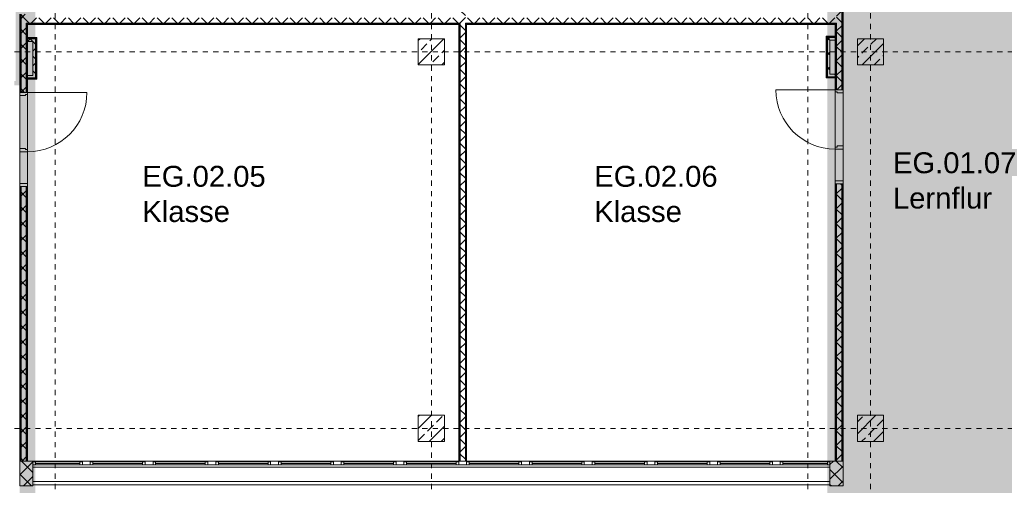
# Model space of a CAD drawing. Header units: metres. Extents: x -54 to 119, y -77 to 33.
# Tile 116 of 138: x 53.68 to 72.52, y 4.61 to 13.52. Entities that reach past the tile are written whole.
import ezdxf

# ---------------------------------------------------------------- set-up
doc = ezdxf.new("R2010")
doc.units = ezdxf.units.M
doc.linetypes.add('Rasterlinie', pattern=[0.019, 0.01, -0.003, 0.003, -0.003])
doc.linetypes.add('Über Schnittebene 1', pattern=[0.001, 0, -0.001])
for name, color, linetype, lineweight in [('A_Detailelemente', 7, 'Continuous', 9), ('A_Fassadenelemente', 7, 'Continuous', 9), ('A_Fassadenpfosten', 7, 'Continuous', 9), ('A_Geschossdecken', 7, 'Continuous', 9), ('A_Raster', 7, 'Continuous', 9), ('A_Räume_Beschriftung', 7, 'Continuous', 9), ('A_Tragwerksstützen', 7, 'Continuous', 9), ('A_Tragwerksstützen_Stahlbeton', 7, 'Continuous', 18), ('A_Türen', 7, 'Continuous', 9), ('A_Türen_Rahmen', 7, 'Continuous', 9), ('A_Wände', 7, 'Continuous', 9), ('A_Wände_Schraffur', 7, 'Continuous', 18), ('Allgemeines Modell', 7, 'Continuous', 9)]:
    doc.layers.add(name, color=color, linetype=linetype, lineweight=lineweight)
doc.styles.add('Arial_B', font='txt', dxfattribs={"height": 0.4})
pattern_1 = [(45, (0, 0), (-0.14142136, 0.14142136), []), (135, (0, 0), (-0.14142136, -0.14142136), [])]

# ---------------------------------------------------------------- blocks, each defined once
blk = doc.blocks.new('STB Stütze - rechteckig - STB 50 x 50-V1-BS_Übersicht_EG_BRANDSCHUTZ')
at = {"layer": 'A_Tragwerksstützen'}
h = blk.add_hatch(dxfattribs=at)
h.set_pattern_fill('FP_6', color=256, style=0, pattern_type=2)
h.set_pattern_definition([(45, (-69.956, -12.903), (-0.2283955, 0.2283955), []), (45, (-69.728, -12.903), (-0.2283955, 0.2283955), [0.161, -0.081])])
h.paths.add_polyline_path([(-0.25, -0.25), (0.25, -0.25), (0.25, 0.25), (-0.25, 0.25)], flags=0)
at = {"layer": 'A_Tragwerksstützen_Stahlbeton'}
for p, q in [((0.25, 0.25), (-0.25, 0.25)), ((-0.25, 0.25), (-0.25, -0.25)), ((0.25, -0.25), (0.25, 0.25)), ((-0.25, -0.25), (0.25, -0.25))]:
    blk.add_line(p, q, dxfattribs=at)
blk = doc.blocks.new('STB Stütze - rechteckig - STB 50 x 50-V2-BS_Übersicht_EG_BRANDSCHUTZ')
at = {"layer": 'A_Tragwerksstützen'}
h = blk.add_hatch(dxfattribs=at)
h.set_pattern_fill('FP_7', color=256, style=0, pattern_type=2)
h.set_pattern_definition([(45, (-61.556, -12.903), (-0.2283955, 0.2283955), []), (45, (-61.328, -12.903), (-0.2283955, 0.2283955), [0.161, -0.081])])
h.paths.add_polyline_path([(0.25, -0.25), (0.25, 0.25), (-0.25, 0.25), (-0.25, -0.25)], flags=0)
at = {"layer": 'A_Tragwerksstützen_Stahlbeton'}
for p, q in [((0.25, 0.25), (-0.25, 0.25)), ((-0.25, 0.25), (-0.25, -0.25)), ((0.25, -0.25), (0.25, 0.25)), ((-0.25, -0.25), (0.25, -0.25))]:
    blk.add_line(p, q, dxfattribs=at)
blk = doc.blocks.new('STB Stütze - rechteckig - STB 50 x 50-V9-BS_Übersicht_EG_BRANDSCHUTZ')
at = {"layer": 'A_Tragwerksstützen'}
h = blk.add_hatch(dxfattribs=at)
h.set_pattern_fill('FP_15', color=256, style=0, pattern_type=2)
h.set_pattern_definition([(45, (-61.556, -5.703), (-0.2283955, 0.2283955), []), (45, (-61.328, -5.703), (-0.2283955, 0.2283955), [0.161, -0.081])])
h.paths.add_polyline_path([(0.25, -0.25), (0.25, 0.25), (-0.25, 0.25), (-0.25, -0.25)], flags=0)
at = {"layer": 'A_Tragwerksstützen_Stahlbeton'}
for p, q in [((0.25, 0.25), (-0.25, 0.25)), ((-0.25, 0.25), (-0.25, -0.25)), ((0.25, -0.25), (0.25, 0.25)), ((-0.25, -0.25), (0.25, -0.25))]:
    blk.add_line(p, q, dxfattribs=at)
blk = doc.blocks.new('STB Stütze - rechteckig - STB 50 x 50-V10-BS_Übersicht_EG_BRANDSCHUTZ')
at = {"layer": 'A_Tragwerksstützen'}
h = blk.add_hatch(dxfattribs=at)
h.set_pattern_fill('FP_16', color=256, style=0, pattern_type=2)
h.set_pattern_definition([(45, (-69.956, -5.703), (-0.2283955, 0.2283955), []), (45, (-69.728, -5.703), (-0.2283955, 0.2283955), [0.161, -0.081])])
h.paths.add_polyline_path([(0.25, -0.25), (0.25, 0.25), (-0.25, 0.25), (-0.25, -0.25)], flags=0)
at = {"layer": 'A_Tragwerksstützen_Stahlbeton'}
for p, q in [((0.25, 0.25), (-0.25, 0.25)), ((-0.25, 0.25), (-0.25, -0.25)), ((0.25, -0.25), (0.25, 0.25)), ((-0.25, -0.25), (0.25, -0.25))]:
    blk.add_line(p, q, dxfattribs=at)
blk = doc.blocks.new('GSH_Fassade_Fenster_1flg - GSH_Fassade_Fenster_1flg-6000003-BS_Übersicht_EG_BRANDSCHUTZ')
at = {"layer": 'A_Fassadenelemente'}
for p, q in [((-0.425, 0.045), (-0.475, 0.045)), ((-0.475, 0.045), (-0.475, -0.015)), ((-0.425, -0.015), (-0.425, 0.045)), ((-0.425, 0.045), (0.425, 0.045)), ((0.425, 0.015), (-0.425, 0.015)), ((0.475, 0.045), (0.425, 0.045)), ((0.425, 0.045), (0.425, -0.015)), ((0.475, -0.015), (0.475, 0.045)), ((-0.475, -0.015), (-0.425, -0.015)), ((0.425, -0.015), (-0.425, -0.015)), ((0.425, -0.015), (0.475, -0.015))]:
    blk.add_line(p, q, dxfattribs=at)
blk = doc.blocks.new('Pfosten rechteckig - 90x75-1722272-BS_Übersicht_EG_BRANDSCHUTZ')
at = {"layer": 'A_Fassadenpfosten'}
blk.add_line((34.481, 5.078), (33.532, 5.078), dxfattribs=at)
blk = doc.blocks.new('GSH_Fassade_Fenster_1flg - GSH_Fassade_Fenster_1flg-5999971-BS_Übersicht_EG_BRANDSCHUTZ')
at = {"layer": 'A_Fassadenelemente'}
for p, q in [((-0.475, 0.045), (-0.525, 0.045)), ((-0.525, 0.045), (-0.525, -0.015)), ((-0.475, -0.015), (-0.475, 0.045)), ((-0.475, 0.045), (0.475, 0.045)), ((0.475, 0.015), (-0.475, 0.015)), ((0.525, 0.045), (0.475, 0.045)), ((0.475, 0.045), (0.475, -0.015)), ((0.525, -0.015), (0.525, 0.045)), ((-0.525, -0.015), (-0.475, -0.015)), ((0.475, -0.015), (-0.475, -0.015)), ((0.475, -0.015), (0.525, -0.015))]:
    blk.add_line(p, q, dxfattribs=at)
blk = doc.blocks.new('Pfosten rechteckig - 90x75-1430370-BS_Übersicht_EG_BRANDSCHUTZ')
at = {"layer": 'A_Fassadenpfosten'}
blk.add_line((39.281, 5.078), (38.231, 5.078), dxfattribs=at)
blk = doc.blocks.new('Pfosten rechteckig - 150x75-1430859-BS_Übersicht_EG_BRANDSCHUTZ')
at = {"layer": 'A_Fassadenpfosten'}
for p, q in [((-0.075, 0.015), (0.075, 0.015)), ((-0.075, -0.06), (-0.075, 0.015)), ((0.075, 0.015), (0.075, -0.06)), ((0.075, -0.06), (-0.075, -0.06))]:
    blk.add_line(p, q, dxfattribs=at)
blk = doc.blocks.new('Pfosten rechteckig - 90x75-1723952-BS_Übersicht_EG_BRANDSCHUTZ')
at = {"layer": 'A_Fassadenpfosten'}
blk.add_line((48.78, 5.078), (47.831, 5.078), dxfattribs=at)
blk = doc.blocks.new('GSH_Tuer_I_1flg_SZ_OL_SL - 1800_1135x3200_2135_Voll-4240665-BS_Übersicht_EG_BRANDSCHUTZ')
at = {"layer": 'A_Türen'}
for p, q in [((0.9, 1.224), (0.9, 0.089)), ((-0.235, 0.089), (-0.9, 0.089))]:
    blk.add_line(p, q, dxfattribs=at)
at = {"layer": 'A_Türen', "linetype": 'Über Schnittebene 1'}
for p, q in [((-0.9, 0.089), (0.9, 0.089)), ((0.9, -0.061), (-0.9, -0.061))]:
    blk.add_line(p, q, dxfattribs=at)
at = {"layer": 'A_Türen'}
blk.add_arc((0.9, 0.089), 1.135, 90, 180, dxfattribs=at)
at = {"layer": 'A_Türen_Rahmen'}
for p, q in [((-0.84, 0.089), (-0.9, 0.089)), ((-0.84, -0.061), (-0.84, 0.089)), ((-0.235, 0.089), (-0.84, 0.089)), ((-0.195, 0.089), (-0.235, 0.089)), ((-0.235, 0.089), (-0.235, -0.061)), ((-0.195, 0.049), (-0.195, 0.089)), ((-0.175, 0.049), (-0.195, 0.049)), ((-0.175, -0.061), (-0.175, 0.049)), ((0.86, 0.049), (0.84, 0.049)), ((0.84, 0.049), (0.84, -0.061)), ((0.9, 0.089), (0.86, 0.089)), ((0.86, 0.089), (0.86, 0.049)), ((-0.9, -0.061), (-0.84, -0.061)), ((-0.84, -0.061), (-0.235, -0.061)), ((-0.235, -0.061), (-0.175, -0.061)), ((0.84, -0.061), (0.9, -0.061))]:
    blk.add_line(p, q, dxfattribs=at)
blk = doc.blocks.new('GSH_Tuer_I_1flg_SZ_OL_SL - 1800_1135x3200_2135_Voll-4240669-BS_Übersicht_EG_BRANDSCHUTZ')
at = {"layer": 'A_Türen', "linetype": 'Über Schnittebene 1'}
for p, q in [((0.9, 0.061), (-0.9, 0.061)), ((-0.9, -0.089), (0.9, -0.089))]:
    blk.add_line(p, q, dxfattribs=at)
at = {"layer": 'A_Türen'}
for p, q in [((-0.235, -0.089), (-0.9, -0.089)), ((0.9, -1.224), (0.9, -0.089))]:
    blk.add_line(p, q, dxfattribs=at)
blk.add_arc((0.9, -0.089), 1.135, 180, 270, dxfattribs=at)
at = {"layer": 'A_Türen_Rahmen'}
for p, q in [((-0.9, 0.061), (-0.84, 0.061)), ((-0.84, 0.061), (-0.84, -0.089)), ((-0.84, 0.061), (-0.235, 0.061)), ((-0.235, 0.061), (-0.175, 0.061)), ((-0.235, -0.089), (-0.235, 0.061)), ((-0.175, 0.061), (-0.175, -0.049)), ((0.84, 0.061), (0.9, 0.061)), ((0.84, -0.049), (0.84, 0.061)), ((-0.84, -0.089), (-0.9, -0.089)), ((-0.235, -0.089), (-0.84, -0.089)), ((-0.195, -0.089), (-0.235, -0.089)), ((-0.195, -0.049), (-0.195, -0.089)), ((-0.175, -0.049), (-0.195, -0.049)), ((0.86, -0.049), (0.84, -0.049)), ((0.86, -0.089), (0.86, -0.049)), ((0.9, -0.089), (0.86, -0.089))]:
    blk.add_line(p, q, dxfattribs=at)
blk = doc.blocks.new('Pfosten rechteckig - 475x251_Winkel-V98-BS_Übersicht_EG_BRANDSCHUTZ')
at = {"layer": 'A_Fassadenpfosten'}
h = blk.add_hatch(dxfattribs=at)
h.set_pattern_fill('FP_117', color=256, style=0, pattern_type=2)
h.set_pattern_definition([(315, (-5.078, 53.792), (0.14142136, 0.14142136), []), (45, (-5.078, 53.792), (-0.14142136, 0.14142136), [])])
h.paths.add_polyline_path([(-0.475, 0.0825), (-0.475, -0.1405), (0, -0.1405), (0, 0.1105), (-0.475, 0.1105)], flags=0)
for p, q in [((0, 0.1105), (-0.475, 0.1105)), ((-0.475, 0.1105), (-0.475, -0.1405)), ((0, -0.1405), (0, 0.1105)), ((-0.475, -0.1405), (0, -0.1405))]:
    blk.add_line(p, q, dxfattribs=at)
blk = doc.blocks.new('Pfosten rechteckig - 475x251_Winkel-V99-BS_Übersicht_EG_BRANDSCHUTZ')
at = {"layer": 'A_Fassadenpfosten'}
h = blk.add_hatch(dxfattribs=at)
h.set_pattern_fill('FP_118', color=256, style=0, pattern_type=2)
h.set_pattern_definition([(315, (-5.078, 69.321), (0.14142136, 0.14142136), []), (45, (-5.078, 69.321), (-0.14142136, 0.14142136), [])])
h.paths.add_polyline_path([(-0.475, -0.1105), (0, -0.1105), (0, 0.1405), (-0.475, 0.1405), (-0.475, 0.0395)], flags=0)
for p, q in [((0, 0.1405), (-0.475, 0.1405)), ((-0.475, 0.1405), (-0.475, -0.1105)), ((0, -0.1105), (0, 0.1405)), ((-0.475, -0.1105), (0, -0.1105))]:
    blk.add_line(p, q, dxfattribs=at)

msp = doc.modelspace()

# ---------------------------------------------------------------- hatches: boundary and pattern name
at = {"layer": 'A_Detailelemente', "true_color": 0xebdb14}
for points in [[(53.817, 5.078), (53.981, 5.078), (53.981, 21.913), (53.606, 21.913), (53.606, 12.343), (53.581, 12.343), (53.581, 12.263), (53.68, 12.261), (53.681, 5.078), (53.806, 5.078)], [(69.18, 5.078), (69.432, 5.078), (69.432, 21.898), (69.531, 21.898), (69.531, 21.913), (69.131, 21.913), (69.131, 5.078)]]:
    msp.add_hatch(color=40, dxfattribs=at).paths.add_polyline_path(points, flags=0)
at = {"layer": 'A_Detailelemente', "true_color": 0xc2e2c4}
msp.add_hatch(color=254, dxfattribs=at).paths.add_polyline_path([(72.856, -3.293), (74.106, -3.293), (74.105, 21.898), (69.432, 21.896), (69.432, -3.293), (72.831, -3.293)], flags=0)
at = {"layer": 'A_Detailelemente', "true_color": 0xff5959}
for points in [[(53.829, -3.373), (53.981, -3.373), (53.981, 5.078), (53.68, 5.078), (53.68, -3.293), (49.032, -3.291), (49.031, 5.078), (48.731, 5.078), (48.731, -3.373), (53.817, -3.373)], [(74.031, -3.497), (74.086, -3.497), (74.086, -3.447), (82.556, -3.447), (82.556, -3.097), (74.356, -3.097), (74.356, -3.147), (74.106, -3.147), (74.105, -3.293), (69.432, -3.291), (69.431, 5.078), (69.131, 5.078), (69.131, -3.373), (73.966, -3.373), (73.966, -3.497), (74.006, -3.497)]]:
    msp.add_hatch(color=11, dxfattribs=at).paths.add_polyline_path(points, flags=0)
at = {"layer": 'A_Wände_Schraffur', "lineweight": 9}
h = msp.add_hatch(dxfattribs=at)
h.set_pattern_fill('FP_2', color=256, style=0, pattern_type=2)
h.set_pattern_definition(pattern_1)
h.paths.add_polyline_path([(62.206, 5.078), (62.206, 16.578), (62.106, 16.578), (62.106, 5.078)], flags=0)
h.paths.add_polyline_path([(62.106, 17.658), (62.206, 17.658), (62.206, 22.003), (62.106, 22.003), (62.106, 19.869)], flags=0)
h = msp.add_hatch(dxfattribs=at)
h.set_pattern_fill('FP_2', color=256, style=0, pattern_type=2)
h.set_pattern_definition(pattern_1)
h.paths.add_polyline_path([(69.406, 5.078), (69.406, 10.378), (69.306, 10.378), (69.306, 5.078)], flags=0)
h.paths.add_polyline_path([(69.406, 12.178), (69.406, 14.828), (69.306, 14.828), (69.306, 12.178)], flags=0)
h.paths.add_polyline_path([(69.306, 16.628), (69.406, 16.628), (69.406, 22.003), (69.306, 22.003), (69.306, 19.869)], flags=0)
h = msp.add_hatch(dxfattribs=at)
h.set_pattern_fill('FP_2', color=256, style=0, pattern_type=2)
h.set_pattern_definition(pattern_1)
h.paths.add_polyline_path([(53.706, 5.078), (53.806, 5.078), (53.806, 10.328), (53.706, 10.328), (53.706, 5.403)], flags=0)
h.paths.add_polyline_path([(53.806, 12.128), (53.806, 13.623), (53.706, 13.623), (53.706, 12.128)], flags=0)
h = msp.add_hatch(dxfattribs=at)
h.set_pattern_fill('FP_2', color=256, style=0, pattern_type=2)
h.set_pattern_definition(pattern_1)
h.paths.add_polyline_path([(68.47, 13.453), (69.306, 13.453), (69.306, 13.553), (62.206, 13.553), (62.206, 13.453), (67.342, 13.453)], flags=0)
h.paths.add_polyline_path([(54.38, 13.453), (62.106, 13.453), (62.106, 13.553), (53.806, 13.553), (53.806, 13.453), (53.981, 13.453)], flags=0)
h = msp.add_hatch(dxfattribs=at)
h.set_pattern_fill('FP_2', color=256, style=0, pattern_type=2)
h.set_pattern_definition(pattern_1)
h.paths.add_polyline_path([(53.831, 12.403), (53.981, 12.403), (53.981, 13.153), (53.831, 13.153), (53.831, 13.103), (53.931, 13.103), (53.931, 12.453), (53.831, 12.453)], flags=0)
h = msp.add_hatch(dxfattribs=at)
h.set_pattern_fill('FP_2', color=256, style=0, pattern_type=2)
h.set_pattern_definition(pattern_1)
h.paths.add_polyline_path([(69.281, 12.428), (69.281, 12.478), (69.181, 12.478), (69.181, 13.128), (69.281, 13.128), (69.281, 13.178), (69.131, 13.178), (69.131, 12.428), (69.181, 12.428)], flags=0)

# ---------------------------------------------------------------- linework, layer by layer
at = {"layer": 'A_Geschossdecken'}
for p, q in [((53.681, 11.053), (53.681, 12.068)), ((53.831, 12.088), (53.831, 11.033)), ((69.281, 11.083), (69.281, 12.138)), ((69.431, 12.118), (69.431, 11.103))]:
    msp.add_line(p, q, dxfattribs=at)
at = {"layer": 'A_Raster', "linetype": 'Rasterlinie'}
for p, q in [((54.356, -66.66), (54.356, 31.784)), ((61.556, -66.66), (61.556, 31.784)), ((68.756, -66.66), (68.756, 31.784)), ((69.956, -66.66), (69.956, 31.784)), ((6.581, 12.903), (94.587, 12.903)), ((6.581, 5.703), (94.587, 5.703))]:
    msp.add_line(p, q, dxfattribs=at)
at = {"layer": 'A_Wände'}
for p, q in [((69.406, 14.828), (69.406, 12.178)), ((69.419, 14.828), (69.419, 12.178)), ((53.694, 13.623), (53.694, 12.128)), ((53.706, 13.623), (53.706, 12.128)), ((53.806, 13.453), (53.806, 12.128)), ((62.106, 13.453), (53.806, 13.453)), ((53.819, 13.441), (53.819, 12.128)), ((62.081, 13.441), (53.819, 13.441)), ((62.094, 13.441), (62.094, 5.078)), ((62.106, 13.453), (62.106, 5.078)), ((62.206, 13.453), (62.206, 5.078)), ((69.306, 13.453), (62.206, 13.453)), ((62.219, 13.441), (62.219, 5.078)), ((69.294, 13.441), (62.231, 13.441)), ((69.294, 13.441), (69.294, 12.178)), ((69.306, 13.453), (69.306, 12.178)), ((69.119, 12.416), (69.119, 13.191)), ((69.281, 13.191), (69.119, 13.191)), ((53.994, 13.166), (53.831, 13.166)), ((53.981, 13.153), (53.831, 13.153)), ((53.931, 13.103), (53.831, 13.103)), ((53.931, 12.453), (53.931, 13.103)), ((53.981, 12.403), (53.981, 13.153)), ((53.994, 12.391), (53.994, 13.166)), ((69.281, 13.178), (69.131, 13.178)), ((69.131, 12.428), (69.131, 13.178)), ((69.181, 12.478), (69.181, 13.128)), ((69.281, 13.128), (69.181, 13.128)), ((53.831, 12.453), (53.931, 12.453)), ((69.181, 12.478), (69.281, 12.478)), ((53.831, 12.403), (53.981, 12.403)), ((53.831, 12.391), (53.994, 12.391)), ((69.119, 12.416), (69.281, 12.416)), ((69.131, 12.428), (69.281, 12.428)), ((69.294, 10.378), (69.294, 5.078)), ((69.306, 10.378), (69.306, 5.078)), ((69.406, 10.378), (69.406, 5.078)), ((69.419, 10.378), (69.419, 5.078)), ((53.694, 10.328), (53.694, 5.078)), ((53.706, 10.328), (53.706, 5.078)), ((53.806, 10.328), (53.806, 5.078)), ((53.819, 10.328), (53.819, 5.078))]:
    msp.add_line(p, q, dxfattribs=at)
at = {"layer": 'A_Wände', "lineweight": 18}
for p, q in [((69.431, 12.178), (69.431, 14.828)), ((53.681, 13.623), (53.681, 12.128)), ((53.831, 12.128), (53.831, 13.428)), ((53.831, 13.428), (62.081, 13.428)), ((62.081, 13.428), (62.081, 5.078)), ((62.231, 5.078), (62.231, 13.428)), ((62.231, 13.428), (69.281, 13.428)), ((69.281, 13.428), (69.281, 12.178)), ((69.106, 13.203), (69.106, 12.403)), ((69.281, 13.203), (69.106, 13.203)), ((54.006, 13.178), (53.831, 13.178)), ((54.006, 12.378), (54.006, 13.178)), ((53.831, 12.378), (54.006, 12.378)), ((69.106, 12.403), (69.281, 12.403)), ((53.681, 12.128), (53.831, 12.128)), ((69.281, 12.178), (69.431, 12.178)), ((69.431, 10.378), (69.281, 10.378)), ((69.281, 10.378), (69.281, 5.078)), ((69.431, 5.078), (69.431, 10.378)), ((53.831, 10.328), (53.681, 10.328)), ((53.681, 10.328), (53.681, 5.078)), ((53.831, 5.078), (53.831, 10.328)), ((53.681, 5.078), (53.831, 5.078)), ((62.081, 5.078), (62.231, 5.078)), ((69.281, 5.078), (69.431, 5.078))]:
    msp.add_line(p, q, dxfattribs=at)
at = {"layer": 'Allgemeines Modell'}
for p, q in [((53.932, 4.963), (64.35, 4.963)), ((64.35, 4.963), (69.18, 4.963)), ((53.932, 4.684), (64.35, 4.684)), ((64.35, 4.625), (53.932, 4.625)), ((64.35, 4.684), (69.18, 4.684)), ((69.18, 4.625), (64.35, 4.625))]:
    msp.add_line(p, q, dxfattribs=at)

# ---------------------------------------------------------------- block references
at = {"layer": 'A_Fassadenelemente'}
for name, p in [('GSH_Fassade_Fenster_1flg - GSH_Fassade_Fenster_1flg-6000003-BS_Übersicht_EG_BRANDSCHUTZ', (54.406, 5.018)), ('GSH_Fassade_Fenster_1flg - GSH_Fassade_Fenster_1flg-5999971-BS_Übersicht_EG_BRANDSCHUTZ', (55.556, 5.018)), ('GSH_Fassade_Fenster_1flg - GSH_Fassade_Fenster_1flg-5999971-BS_Übersicht_EG_BRANDSCHUTZ', (56.756, 5.018)), ('GSH_Fassade_Fenster_1flg - GSH_Fassade_Fenster_1flg-5999971-BS_Übersicht_EG_BRANDSCHUTZ', (57.956, 5.018)), ('GSH_Fassade_Fenster_1flg - GSH_Fassade_Fenster_1flg-5999971-BS_Übersicht_EG_BRANDSCHUTZ', (59.156, 5.018)), ('GSH_Fassade_Fenster_1flg - GSH_Fassade_Fenster_1flg-5999971-BS_Übersicht_EG_BRANDSCHUTZ', (60.356, 5.018)), ('GSH_Fassade_Fenster_1flg - GSH_Fassade_Fenster_1flg-5999971-BS_Übersicht_EG_BRANDSCHUTZ', (61.556, 5.018)), ('GSH_Fassade_Fenster_1flg - GSH_Fassade_Fenster_1flg-5999971-BS_Übersicht_EG_BRANDSCHUTZ', (62.756, 5.018)), ('GSH_Fassade_Fenster_1flg - GSH_Fassade_Fenster_1flg-5999971-BS_Übersicht_EG_BRANDSCHUTZ', (63.956, 5.018)), ('GSH_Fassade_Fenster_1flg - GSH_Fassade_Fenster_1flg-5999971-BS_Übersicht_EG_BRANDSCHUTZ', (65.156, 5.018)), ('GSH_Fassade_Fenster_1flg - GSH_Fassade_Fenster_1flg-5999971-BS_Übersicht_EG_BRANDSCHUTZ', (66.356, 5.018)), ('GSH_Fassade_Fenster_1flg - GSH_Fassade_Fenster_1flg-5999971-BS_Übersicht_EG_BRANDSCHUTZ', (67.556, 5.018)), ('GSH_Fassade_Fenster_1flg - GSH_Fassade_Fenster_1flg-6000003-BS_Übersicht_EG_BRANDSCHUTZ', (68.706, 5.018))]:
    msp.add_blockref(name, p, dxfattribs=at)
at = {"layer": 'A_Fassadenpfosten'}
for name, p, rotation in [('Pfosten rechteckig - 475x251_Winkel-V98-BS_Übersicht_EG_BRANDSCHUTZ', (53.792, 5.078), 90.00000000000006), ('Pfosten rechteckig - 475x251_Winkel-V99-BS_Übersicht_EG_BRANDSCHUTZ', (69.321, 5.078), 89.99999999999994)]:
    msp.add_blockref(name, p, dxfattribs=dict(at, rotation=rotation))
for name, p in [('Pfosten rechteckig - 90x75-1722272-BS_Übersicht_EG_BRANDSCHUTZ', (20.4, 0)), ('Pfosten rechteckig - 90x75-1430370-BS_Übersicht_EG_BRANDSCHUTZ', (16.8, 0)), ('Pfosten rechteckig - 90x75-1430370-BS_Übersicht_EG_BRANDSCHUTZ', (18, 0)), ('Pfosten rechteckig - 90x75-1430370-BS_Übersicht_EG_BRANDSCHUTZ', (19.2, 0)), ('Pfosten rechteckig - 90x75-1430370-BS_Übersicht_EG_BRANDSCHUTZ', (20.4, 0)), ('Pfosten rechteckig - 90x75-1430370-BS_Übersicht_EG_BRANDSCHUTZ', (21.6, 0)), ('Pfosten rechteckig - 90x75-1430370-BS_Übersicht_EG_BRANDSCHUTZ', (22.8, 0)), ('Pfosten rechteckig - 90x75-1430370-BS_Übersicht_EG_BRANDSCHUTZ', (24, 0)), ('Pfosten rechteckig - 90x75-1430370-BS_Übersicht_EG_BRANDSCHUTZ', (25.2, 0)), ('Pfosten rechteckig - 90x75-1430370-BS_Übersicht_EG_BRANDSCHUTZ', (26.4, 0)), ('Pfosten rechteckig - 90x75-1430370-BS_Übersicht_EG_BRANDSCHUTZ', (27.6, 0)), ('Pfosten rechteckig - 90x75-1430370-BS_Übersicht_EG_BRANDSCHUTZ', (28.8, 0)), ('Pfosten rechteckig - 90x75-1723952-BS_Übersicht_EG_BRANDSCHUTZ', (20.4, 0))]:
    msp.add_blockref(name, p, dxfattribs=at)
at = {"layer": 'A_Fassadenpfosten', "extrusion": (0, 0, -1), "rotation": 180}
for p in [(-54.956, 5.018), (-56.156, 5.018), (-57.356, 5.018), (-58.556, 5.018), (-59.756, 5.018), (-60.956, 5.018), (-62.156, 5.018), (-63.356, 5.018), (-64.556, 5.018), (-65.756, 5.018), (-66.956, 5.018), (-68.156, 5.018)]:
    msp.add_blockref('Pfosten rechteckig - 150x75-1430859-BS_Übersicht_EG_BRANDSCHUTZ', p, dxfattribs=at)
at = {"layer": 'A_Tragwerksstützen'}
for name, p in [('STB Stütze - rechteckig - STB 50 x 50-V2-BS_Übersicht_EG_BRANDSCHUTZ', (61.556, 12.903)), ('STB Stütze - rechteckig - STB 50 x 50-V1-BS_Übersicht_EG_BRANDSCHUTZ', (69.956, 12.903)), ('STB Stütze - rechteckig - STB 50 x 50-V9-BS_Übersicht_EG_BRANDSCHUTZ', (61.556, 5.703)), ('STB Stütze - rechteckig - STB 50 x 50-V10-BS_Übersicht_EG_BRANDSCHUTZ', (69.956, 5.703))]:
    msp.add_blockref(name, p, dxfattribs=at)
at = {"layer": 'A_Türen'}
for name, p, rotation in [('GSH_Tuer_I_1flg_SZ_OL_SL - 1800_1135x3200_2135_Voll-4240669-BS_Übersicht_EG_BRANDSCHUTZ', (53.742, 11.228), 90.0000000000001), ('GSH_Tuer_I_1flg_SZ_OL_SL - 1800_1135x3200_2135_Voll-4240665-BS_Übersicht_EG_BRANDSCHUTZ', (69.37, 11.278), 89.9999999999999)]:
    msp.add_blockref(name, p, dxfattribs=dict(at, rotation=rotation))

# ---------------------------------------------------------------- texts
at = {"layer": 'A_Räume_Beschriftung', "char_height": 0.4, "attachment_point": 1, "style": 'Arial_B'}
for s, insert, width in [('EG.01.07', (70.386, 10.982), 2.91814), ('EG.02.05', (56.026, 10.723), 2.91814), ('EG.02.06', (64.671, 10.723), 2.91814), ('Lernflur', (70.386, 10.307), 2.59747), ('Klasse', (56.026, 10.049), 2.22869), ('Klasse', (64.671, 10.049), 2.22869)]:
    msp.add_mtext(s, dxfattribs=dict(at, insert=insert, width=width))

doc.saveas('drawing.dxf')
